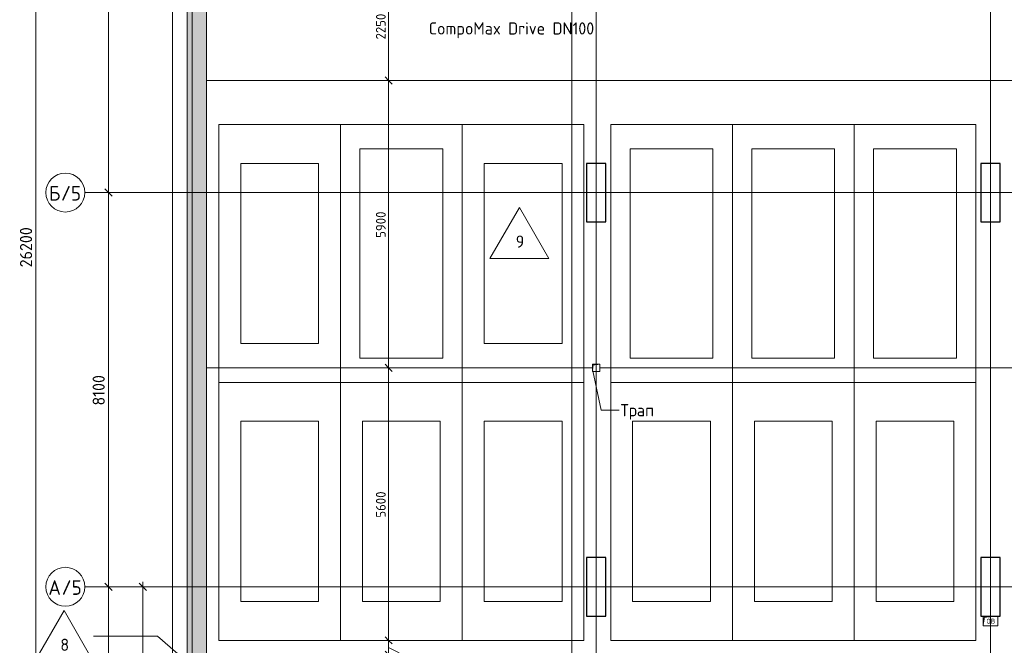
# Model space of a CAD drawing. Header units: millimetres. Extents: x -4558 to 63605, y -10605 to 130388.
# Tile 56 of 66: x -3140 to 17084, y 104198 to 117052. Entities that reach past the tile are written whole.
import ezdxf

# ---------------------------------------------------------------- set-up
doc = ezdxf.new("R2010")
doc.units = ezdxf.units.MM
doc.linetypes.add('3_ Штрих_ 1 х 1 мм', pattern=[2, 1, -1])
doc.linetypes.add('4_ Штрихпунктир_ 10 х 2 мм', pattern=[14, 10, -2, 0, -2])
for name, color, linetype, lineweight in [('A-ANNO-DIMS', 7, 'Continuous', 5), ('A-ANNO-DIMS-100', 7, 'Continuous', 5), ('A-ANNO-NOTE', 7, 'Continuous', 5), ('A-DETL-GENF', 7, 'Continuous', 13), ('A-FLOR', 7, 'Continuous', 13), ('A-FLOR-IDEN', 7, 'Continuous', 5), ('A-WALL', 7, 'Continuous', 13), ('A-WALL-PATT', 7, 'Continuous', 13), ('C-PRKG', 7, 'Continuous', 13), ('G-ANNO-TEXT', 7, 'Continuous', 5), ('M-EQPM', 7, 'Continuous', 13), ('S-COLS', 7, 'Continuous', 25), ('S-GRID', 7, 'Continuous', 5), ('S-GRID-IDEN', 7, 'Continuous', 5)]:
    doc.layers.add(name, color=color, linetype=linetype, lineweight=lineweight)
doc.styles.add('GOST Common', font='GOST_Common.ttf', dxfattribs={"height": 100})
doc.styles.add('GOST Common_1', font='GOST_Common.ttf', dxfattribs={"height": 300})
doc.styles.add('GOST Common_2', font='GOST_Common.ttf', dxfattribs={"height": 200})
doc.styles.add('GOST Common_3', font='GOST_Common.ttf', dxfattribs={"height": 250})
doc.dimstyles.new('2_5_мм', dxfattribs={"dimscale": 304.8, "dimtxt": 251.428749, "dimasz": 0.492126, "dimexe": 0.492126, "dimexo": 0.492126, "dimgap": 0, "dimtad": 1, "dimdec": 5, "dimrnd": 1e-05, "dimdsep": 46, "dimtxsty": 'GOST Common_3', "dimblk1": 'OBLIQUE', "dimblk2": 'OBLIQUE', "dimsah": 1, "dimcen": 0.09, "dimdle": 0.492126, "dimadec": 5, "dimazin": 2, "dimtfac": 1, "dimtdec": 4, "dimtix": 1, "dimtmove": 0, "dimatfit": 3, "dimfxl": 1, "dimtvp": 1, "dimtolj": 1, "dimtzin": 0, "dimarcsym": 2})
doc.dimstyles.new('2_мм', dxfattribs={"dimscale": 304.8, "dimtxt": 201.142999, "dimasz": 0.492126, "dimexe": 0.328084, "dimexo": 0.492126, "dimgap": 0, "dimtad": 1, "dimdec": 0, "dimdsep": 46, "dimtxsty": 'GOST Common_2', "dimblk1": 'OBLIQUE', "dimblk2": 'OBLIQUE', "dimsah": 1, "dimcen": 0.09, "dimdle": 0.328084, "dimadec": 5, "dimazin": 2, "dimtfac": 1, "dimtdec": 4, "dimtix": 1, "dimtmove": 0, "dimatfit": 3, "dimfxl": 1, "dimtvp": 1, "dimtolj": 1, "dimtzin": 0, "dimarcsym": 2})
doc.dimstyles.new('2_мм_1', dxfattribs={"dimscale": 304.8, "dimtxt": 201.142999, "dimasz": 0.492126, "dimexe": 0.328084, "dimexo": 0.492126, "dimgap": 0, "dimtad": 1, "dimdec": 0, "dimdsep": 46, "dimtxsty": 'GOST Common_2', "dimblk1": 'OBLIQUE', "dimblk2": 'OBLIQUE', "dimsah": 1, "dimcen": 0.09, "dimdle": 0.328084, "dimadec": 5, "dimazin": 2, "dimtfac": 1, "dimtdec": 4, "dimtix": 1, "dimtmove": 1, "dimatfit": 3, "dimfxl": 1, "dimtvp": 1, "dimtolj": 1, "dimtzin": 0, "dimarcsym": 2})

# ---------------------------------------------------------------- blocks, each defined once
blk = doc.blocks.new('АР_Машиноместо - 5300x2500_С-V7--01_Подвал_МП_часть А')
at = {"layer": 'C-PRKG'}
for p, q in [((2500, 0), (0, 0)), ((0, 0), (0, -5300)), ((2500, 0), (2500, -5300)), ((400, -500), (400, -4800)), ((400, -500), (2100, -500)), ((2100, -500), (2100, -4800)), ((400, -4800), (2100, -4800)), ((2500, -5300), (0, -5300))]:
    blk.add_line(p, q, dxfattribs=at)
blk = doc.blocks.new('АР_Машиноместо - 4900x2400_М__5300х2500_-3113489--01_Подвал_МП_часть А')
at = {"layer": 'C-PRKG'}
for p, q in [((2500, 5300), (0, 5300)), ((0, 0), (0, 5300)), ((2500, 0), (2500, 5300)), ((450, 4500), (2050, 4500)), ((450, 800), (450, 4500)), ((2050, 800), (2050, 4500)), ((450, 800), (2050, 800)), ((2500, 0), (0, 0))]:
    blk.add_line(p, q, dxfattribs=at)
blk = doc.blocks.new('АР_Машиноместо - 4900x2400_М__5300х2500_-V8--01_Подвал_МП_часть А')
at = {"layer": 'C-PRKG'}
for p, q in [((2500, 0), (0, 0)), ((0, 0), (0, -5300)), ((2500, 0), (2500, -5300)), ((450, -800), (450, -4500)), ((450, -800), (2050, -800)), ((2050, -800), (2050, -4500)), ((450, -4500), (2050, -4500)), ((2500, -5300), (0, -5300))]:
    blk.add_line(p, q, dxfattribs=at)
blk = doc.blocks.new('АР_Канал вертикальный прямоугольный - ВК-V17--01_Подвал_МП_часть А')
at = {"layer": 'A-DETL-GENF'}
blk.add_hatch(color=256, dxfattribs=at).paths.add_polyline_path([(-75, -75), (-60, 60), (75, 75), (-75, 75)])
at = {"layer": 'A-DETL-GENF', "linetype": '3_ Штрих_ 1 х 1 мм'}
for p, q in [((75, 75), (-75, 75)), ((-75, 75), (-75, -75)), ((75, 75), (-75, 75)), ((-75, 75), (-75, -75)), ((-75, -75), (-60, 60)), ((-75, -75), (-60, 60)), ((-60, 60), (75, 75)), ((-60, 60), (75, 75)), ((75, -75), (75, 75)), ((-75, -75), (75, -75))]:
    blk.add_line(p, q, dxfattribs=at)
at = {"layer": 'M-EQPM'}
for p, q in [((-75, -75), (-75, 75)), ((-75, 75), (75, 75)), ((75, 75), (75, -75)), ((75, -75), (-75, -75))]:
    blk.add_line(p, q, dxfattribs=at)
blk = doc.blocks.new('АР_Канал вертикальный прямоугольный - ОВ-3773476--01_Подвал_МП_часть А')
at = {"layer": 'A-DETL-GENF'}
blk.add_hatch(color=256, dxfattribs=at).paths.add_polyline_path([(-150, -100), (-125, 75), (150, 100), (-150, 100)])
at = {"layer": 'A-DETL-GENF', "linetype": '3_ Штрих_ 1 х 1 мм'}
for p, q in [((-150, 100), (-150, -100)), ((-150, 100), (-150, -100)), ((-150, -100), (-125, 75)), ((-150, -100), (-125, 75)), ((-125, 75), (150, 100)), ((-125, 75), (150, 100)), ((150, -100), (150, 100)), ((-150, -100), (150, -100))]:
    blk.add_line(p, q, dxfattribs=at)
at = {"layer": 'M-EQPM'}
for p, q in [((-150, -100), (-150, 100)), ((150, 100), (150, -100)), ((150, -100), (-150, -100))]:
    blk.add_line(p, q, dxfattribs=at)
blk = doc.blocks.new('Ось сетки - 8_0 мм-31302--01_Подвал_МП_часть А')
at = {"layer": 'S-GRID-IDEN'}
blk.add_circle((0, 0), 4, dxfattribs=at)
blk = doc.blocks.new('DIMBLOCK32--01_Подвал_МП_часть А')
at = {"layer": 'A-ANNO-DIMS-100', "transparency": 16777216}
for p, q in [((-1271, 105400), (-1465, 105400)), ((-1315, 99300), (-1315, 105400)), ((-1315, 105400), (-1271, 105400)), ((-1271, 99300), (-1465, 99300)), ((-1315, 99300), (-1271, 99300))]:
    blk.add_line(p, q, dxfattribs=at)
at = {"layer": 'A-ANNO-DIMS-100', "lineweight": 25, "transparency": 16777216}
for p, q in [((-1315, 105400), (-1390, 105475)), ((-1315, 105400), (-1240, 105325)), ((-1315, 99300), (-1390, 99375)), ((-1315, 99300), (-1240, 99225))]:
    blk.add_line(p, q, dxfattribs=at)
at = {"layer": 'A-ANNO-DIMS-100', "color": 0, "transparency": 16777216, "insert": (-1642, 102024), "char_height": 250, "width": 782.41, "attachment_point": 1, "rotation": 90, "line_spacing_factor": 1.022761, "style": 'GOST Common_3'}
blk.add_mtext('6100', dxfattribs=at)
blk = doc.blocks.new('_Oblique')
at = {"color": 0, "linetype": 'ByBlock', "lineweight": -2}
blk.add_line((-0.5, -0.5), (0.5, 0.5), dxfattribs=at)
blk = doc.blocks.new('DIMBLOCK33--01_Подвал_МП_часть А')
at = {"layer": 'A-ANNO-DIMS-100', "transparency": 16777216}
for p, q in [((-1271, 113500), (-1465, 113500)), ((-1315, 105400), (-1315, 113500)), ((-1315, 113500), (-1271, 113500)), ((-1271, 105400), (-1465, 105400)), ((-1315, 105400), (-1271, 105400))]:
    blk.add_line(p, q, dxfattribs=at)
at = {"layer": 'A-ANNO-DIMS-100', "lineweight": 25, "transparency": 16777216}
for p, q in [((-1315, 113500), (-1390, 113575)), ((-1315, 113500), (-1240, 113425)), ((-1315, 105400), (-1390, 105475)), ((-1315, 105400), (-1240, 105325))]:
    blk.add_line(p, q, dxfattribs=at)
at = {"layer": 'A-ANNO-DIMS-100', "color": 0, "transparency": 16777216, "insert": (-1642, 109124), "char_height": 250, "width": 782.41, "attachment_point": 1, "rotation": 90, "line_spacing_factor": 1.022761, "style": 'GOST Common_3'}
blk.add_mtext('8100', dxfattribs=at)
blk = doc.blocks.new('DIMBLOCK34--01_Подвал_МП_часть А')
at = {"layer": 'A-ANNO-DIMS-100', "transparency": 16777216}
for p, q in [((-1271, 121610), (-1465, 121610)), ((-1315, 113500), (-1315, 121610)), ((-1315, 121610), (-1271, 121610)), ((-1271, 113500), (-1465, 113500)), ((-1315, 113500), (-1271, 113500))]:
    blk.add_line(p, q, dxfattribs=at)
at = {"layer": 'A-ANNO-DIMS-100', "lineweight": 25, "transparency": 16777216}
for p, q in [((-1315, 121610), (-1390, 121685)), ((-1315, 121610), (-1240, 121535)), ((-1315, 113500), (-1390, 113575)), ((-1315, 113500), (-1240, 113425))]:
    blk.add_line(p, q, dxfattribs=at)
at = {"layer": 'A-ANNO-DIMS-100', "color": 0, "transparency": 16777216, "insert": (-1642, 117252), "char_height": 250, "width": 726.16, "attachment_point": 1, "rotation": 90, "line_spacing_factor": 1.022761, "style": 'GOST Common_3'}
blk.add_mtext('8110', dxfattribs=at)
blk = doc.blocks.new('DIMBLOCK177--01_Подвал_МП_часть А')
at = {"layer": 'A-ANNO-DIMS-100', "lineweight": 25, "transparency": 16777216}
for p, q in [((-613, 105400), (-688, 105475)), ((-613, 105400), (-538, 105325)), ((-613, 101450), (-688, 101525)), ((-613, 101450), (-538, 101375))]:
    blk.add_line(p, q, dxfattribs=at)
at = {"layer": 'A-ANNO-DIMS-100', "transparency": 16777216}
for p, q in [((-657, 105400), (-513, 105400)), ((-613, 105400), (-657, 105400)), ((-613, 105500), (-613, 101450)), ((150, 101450), (-713, 101450)), ((-613, 101450), (150, 101450))]:
    blk.add_line(p, q, dxfattribs=at)
at = {"layer": 'A-ANNO-DIMS-100', "color": 0, "transparency": 16777216, "insert": (-875, 103145), "char_height": 200, "width": 670.93, "attachment_point": 1, "rotation": 90, "line_spacing_factor": 1.022761, "style": 'GOST Common_2'}
blk.add_mtext('3950', dxfattribs=at)
blk = doc.blocks.new('DIMBLOCK182--01_Подвал_МП_часть А')
at = {"layer": 'A-ANNO-DIMS-100', "lineweight": 25, "transparency": 16777216}
for p, q in [((4439, 118050), (4364, 118125)), ((4439, 118050), (4514, 117975)), ((4439, 115800), (4364, 115875)), ((4439, 115800), (4514, 115725))]:
    blk.add_line(p, q, dxfattribs=at)
at = {"layer": 'A-ANNO-DIMS-100', "transparency": 16777216}
for p, q in [((4396, 118050), (4539, 118050)), ((4439, 118050), (4396, 118050)), ((4439, 118050), (4439, 115800)), ((4396, 115800), (4539, 115800)), ((4439, 115800), (4396, 115800))]:
    blk.add_line(p, q, dxfattribs=at)
at = {"layer": 'A-ANNO-DIMS-100', "color": 0, "transparency": 16777216, "insert": (4178, 116645), "char_height": 200, "width": 670.93, "attachment_point": 1, "rotation": 90, "line_spacing_factor": 1.022761, "style": 'GOST Common_2'}
blk.add_mtext('2250', dxfattribs=at)
blk = doc.blocks.new('DIMBLOCK183--01_Подвал_МП_часть А')
at = {"layer": 'A-ANNO-DIMS-100', "lineweight": 25, "transparency": 16777216}
for p, q in [((4439, 115800), (4364, 115875)), ((4439, 115800), (4514, 115725)), ((4439, 109900), (4364, 109975)), ((4439, 109900), (4514, 109825))]:
    blk.add_line(p, q, dxfattribs=at)
at = {"layer": 'A-ANNO-DIMS-100', "transparency": 16777216}
for p, q in [((4396, 115800), (4539, 115800)), ((4439, 115800), (4396, 115800)), ((4439, 115800), (4439, 109900)), ((4396, 109900), (4539, 109900)), ((4439, 109900), (4396, 109900))]:
    blk.add_line(p, q, dxfattribs=at)
at = {"layer": 'A-ANNO-DIMS-100', "color": 0, "transparency": 16777216, "insert": (4178, 112570), "char_height": 200, "width": 670.93, "attachment_point": 1, "rotation": 90, "line_spacing_factor": 1.022761, "style": 'GOST Common_2'}
blk.add_mtext('5900', dxfattribs=at)
blk = doc.blocks.new('DIMBLOCK184--01_Подвал_МП_часть А')
at = {"layer": 'A-ANNO-DIMS-100', "lineweight": 25, "transparency": 16777216}
for p, q in [((4439, 109900), (4364, 109975)), ((4439, 109900), (4514, 109825)), ((4439, 104300), (4364, 104375)), ((4439, 104300), (4514, 104225))]:
    blk.add_line(p, q, dxfattribs=at)
at = {"layer": 'A-ANNO-DIMS-100', "transparency": 16777216}
for p, q in [((4396, 109900), (4539, 109900)), ((4439, 109900), (4396, 109900)), ((4439, 109900), (4439, 104300)), ((5800, 104300), (4339, 104300)), ((4439, 104300), (5800, 104300))]:
    blk.add_line(p, q, dxfattribs=at)
at = {"layer": 'A-ANNO-DIMS-100', "color": 0, "transparency": 16777216, "insert": (4178, 106820), "char_height": 200, "width": 670.93, "attachment_point": 1, "rotation": 90, "line_spacing_factor": 1.022761, "style": 'GOST Common_2'}
blk.add_mtext('5600', dxfattribs=at)
blk = doc.blocks.new('DIMBLOCK185--01_Подвал_МП_часть А')
at = {"layer": 'A-ANNO-DIMS-100', "lineweight": 25, "transparency": 16777216}
for p, q in [((4439, 104300), (4364, 104375)), ((4439, 104300), (4514, 104225)), ((4439, 104000), (4364, 104075)), ((4439, 104000), (4514, 103925))]:
    blk.add_line(p, q, dxfattribs=at)
at = {"layer": 'A-ANNO-DIMS-100', "transparency": 16777216}
for p, q in [((5800, 104300), (4339, 104300)), ((4439, 104300), (4439, 104000)), ((4439, 104300), (5800, 104300)), ((4396, 104000), (4539, 104000)), ((4439, 104000), (4396, 104000)), ((4829, 103953), (4439, 104150)), ((4829, 103434), (4829, 103953))]:
    blk.add_line(p, q, dxfattribs=at)
at = {"layer": 'A-ANNO-DIMS-100', "color": 0, "transparency": 16777216, "insert": (4568, 103434), "char_height": 200, "width": 503.2, "attachment_point": 1, "rotation": 90, "line_spacing_factor": 1.022761, "style": 'GOST Common_2'}
blk.add_mtext('300', dxfattribs=at)
blk = doc.blocks.new('Марка полов - Марка полов-4106608--01_Подвал_МП_часть А')
at = {"layer": 'A-FLOR-IDEN'}
for p, q in [((0, 7), (-6.06, -3.5)), ((6.06, -3.5), (0, 7)), ((-6.06, -3.5), (6.06, -3.5))]:
    blk.add_line(p, q, dxfattribs=at)
blk = doc.blocks.new('DIMBLOCK256--01_Подвал_МП_часть А')
at = {"layer": 'A-ANNO-DIMS-100', "transparency": 16777216}
for p, q in [((-2808, 99300), (-2808, 125650)), ((-2765, 125500), (-2958, 125500)), ((-2808, 125500), (-2765, 125500)), ((-2765, 99300), (-2958, 99300)), ((-2808, 99300), (-2765, 99300))]:
    blk.add_line(p, q, dxfattribs=at)
at = {"layer": 'A-ANNO-DIMS-100', "lineweight": 25, "transparency": 16777216}
for p, q in [((-2808, 125500), (-2883, 125575)), ((-2808, 125500), (-2733, 125425)), ((-2808, 99300), (-2883, 99375)), ((-2808, 99300), (-2733, 99225))]:
    blk.add_line(p, q, dxfattribs=at)
at = {"layer": 'A-ANNO-DIMS-100', "color": 0, "transparency": 16777216, "insert": (-3135, 111963), "char_height": 250, "width": 1048.33, "attachment_point": 1, "rotation": 90, "line_spacing_factor": 1.022761, "style": 'GOST Common_3'}
blk.add_mtext('26200', dxfattribs=at)

msp = doc.modelspace()

# ---------------------------------------------------------------- hatches: boundary and pattern name
at = {"layer": 'A-WALL-PATT', "lineweight": 5}
h = msp.add_hatch(dxfattribs=at)
h.set_pattern_fill('FP_1', color=256, style=0, pattern_type=2)
h.set_pattern_definition([(45, (0, 0), (-114.04925, 114.04925), []), (45, (114.05, 0), (-114.04925, 114.04925), [201.612, -40.322, 3.353, -36.97])])
h.paths.add_polyline_path([(700, 103600), (700, 126610), (300, 126610), (300, 103600), (321.351139, 103600)])

# ---------------------------------------------------------------- linework, layer by layer
at = {"layer": 'A-FLOR'}
for p, q in [((700, 115800), (42050, 115800)), ((42050, 115800), (700, 115800)), ((700, 109900), (8625, 109900)), ((8775, 109900), (32430, 109900))]:
    msp.add_line(p, q, dxfattribs=at)
at = {"layer": 'A-FLOR-IDEN'}
for p, q in [((-310.379385, 104386.440819), (-1621.474345, 104386.440819)), ((1200, 103083.29164), (-310.379385, 104386.440819))]:
    msp.add_line(p, q, dxfattribs=at)
at = {"layer": 'A-WALL'}
for p, q in [((300, 126610), (300, 101450)), ((700, 101450), (700, 126310))]:
    msp.add_line(p, q, dxfattribs=at)
at = {"layer": 'G-ANNO-TEXT'}
for p, q in [((8634.493609, 109837.742705), (8804.704975, 109028.157585)), ((8804.704975, 109028.157585), (9176.528818, 109028.157585))]:
    msp.add_line(p, q, dxfattribs=at)
at = {"layer": 'S-COLS'}
for p, q in [((8900, 114100), (8500, 114100)), ((8500, 114100), (8500, 112900)), ((8900, 112900), (8900, 114100)), ((17000, 114100), (16600, 114100)), ((16600, 114100), (16600, 112900)), ((17000, 112900), (17000, 114100)), ((8500, 112900), (8900, 112900)), ((16600, 112900), (17000, 112900)), ((8900, 106000), (8500, 106000)), ((8500, 106000), (8500, 104800)), ((8900, 104800), (8900, 106000)), ((17000, 106000), (16600, 106000)), ((16600, 106000), (16600, 104800)), ((17000, 104800), (17000, 106000)), ((8500, 104800), (8900, 104800)), ((16600, 104800), (17000, 104800))]:
    msp.add_line(p, q, dxfattribs=at)
at = {"layer": 'S-GRID', "linetype": '4_ Штрихпунктир_ 10 х 2 мм'}
for p, q in [((8200, 32633.917515), (8200, 129588.42805)), ((0, 37477.03953), (0, 128423.739924)), ((8700, 103519.533888), (8700, 128423.739924)), ((16800, 103519.533888), (16800, 128423.739924)), ((400, 98200), (400, 128047.076825)), ((8200, 37477.03953), (8200, 128148.762045)), ((48002.408154, 113500), (-1802.909204, 113500)), ((48002.408154, 105400), (-1802.909204, 105400))]:
    msp.add_line(p, q, dxfattribs=at)

# ---------------------------------------------------------------- block references
at = {"layer": 'A-FLOR-IDEN', "xscale": 99.99999999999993, "yscale": 99.99999999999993, "zscale": 99.99999999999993}
for p in [(7126.2252, 112496.059157), (-2227.692127, 104211.440819)]:
    msp.add_blockref('Марка полов - Марка полов-4106608--01_Подвал_МП_часть А', p, dxfattribs=at)
at = {"layer": 'C-PRKG', "rotation": 180}
for name, p in [('АР_Машиноместо - 4900x2400_М__5300х2500_-3113489--01_Подвал_МП_часть А', (3450, 114900)), ('АР_Машиноместо - 4900x2400_М__5300х2500_-3113489--01_Подвал_МП_часть А', (8450, 114900)), ('АР_Машиноместо - 4900x2400_М__5300х2500_-V8--01_Подвал_МП_часть А', (3450, 104300)), ('АР_Машиноместо - 4900x2400_М__5300х2500_-V8--01_Подвал_МП_часть А', (8450, 104300)), ('АР_Машиноместо - 4900x2400_М__5300х2500_-V8--01_Подвал_МП_часть А', (14000, 104300))]:
    msp.add_blockref(name, p, dxfattribs=at)
at = {"layer": 'C-PRKG'}
for name, p in [('АР_Машиноместо - 5300x2500_С-V7--01_Подвал_МП_часть А', (3450, 114900)), ('АР_Машиноместо - 5300x2500_С-V7--01_Подвал_МП_часть А', (9000, 114900)), ('АР_Машиноместо - 5300x2500_С-V7--01_Подвал_МП_часть А', (11500, 114900)), ('АР_Машиноместо - 5300x2500_С-V7--01_Подвал_МП_часть А', (14000, 114900)), ('АР_Машиноместо - 4900x2400_М__5300х2500_-3113489--01_Подвал_МП_часть А', (3450, 104300)), ('АР_Машиноместо - 4900x2400_М__5300х2500_-3113489--01_Подвал_МП_часть А', (9000, 104300)), ('АР_Машиноместо - 4900x2400_М__5300х2500_-3113489--01_Подвал_МП_часть А', (14000, 104300))]:
    msp.add_blockref(name, p, dxfattribs=at)
at = {"layer": 'M-EQPM'}
for name, p in [('АР_Канал вертикальный прямоугольный - ВК-V17--01_Подвал_МП_часть А', (8700, 109900)), ('АР_Канал вертикальный прямоугольный - ОВ-3773476--01_Подвал_МП_часть А', (16800, 104700))]:
    msp.add_blockref(name, p, dxfattribs=at)
at = {"layer": 'S-GRID-IDEN', "xscale": 99.99999999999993, "yscale": 99.99999999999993, "zscale": 99.99999999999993, "rotation": 89.99999999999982}
for p in [(-2202.909204, 113500), (-2202.909204, 105400)]:
    msp.add_blockref('Ось сетки - 8_0 мм-31302--01_Подвал_МП_часть А', p, dxfattribs=at)

# ---------------------------------------------------------------- texts
at = {"layer": 'A-ANNO-NOTE', "insert": (16718.906744, 104743.609736), "char_height": 100, "width": 200.421875, "attachment_point": 1, "style": 'GOST Common'}
msp.add_mtext('ОВ', dxfattribs=at)
at = {"layer": 'A-FLOR-IDEN', "char_height": 250, "width": 216.455625, "attachment_point": 1, "style": 'GOST Common_3'}
for s, insert in [('\\fGOST Common|b0|i0|c204|p34|;9', (7049.348917, 112618.120829)), ('\\fGOST Common|b0|i0|c204|p34|;8', (-2304.56841, 104333.502492))]:
    msp.add_mtext(s, dxfattribs=dict(at, insert=insert))
at = {"layer": 'G-ANNO-TEXT', "char_height": 250, "attachment_point": 1, "style": 'GOST Common_3'}
for s, insert, width in [('CompoMax Drive DN100', (5261.690983, 116996.993277), 4064.555625), ('Трап', (9201.528818, 109153.157585), 913.92375)]:
    msp.add_mtext(s, dxfattribs=dict(at, insert=insert, width=width))
at = {"layer": 'S-GRID-IDEN', "char_height": 300, "attachment_point": 1, "style": 'GOST Common_1'}
for s, insert, width in [('/5', (-2293.090103, 113634.544597), 513.08), ('\\fGOST Common|b0|i0|c204|p34|;Б', (-2537.829686, 113634.544597), 296.624375), ('\\fGOST Common|b0|i0|c204|p34|;А', (-2550.829686, 105534.544597), 328.691875), ('/5', (-2279.631769, 105534.544597), 513.08)]:
    msp.add_mtext(s, dxfattribs=dict(at, insert=insert, width=width))

# ---------------------------------------------------------------- dimensions: what is measured, and where the dimension line sits
at = {"layer": 'A-ANNO-DIMS'}
for base, p1, p2, dimstyle, override, picture, middle in [((-2808.4586377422, 125500.0000000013), (-2914.5246549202, 99300.0000000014), (-2914.5246549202, 125500.0000000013), '2_5_мм', {"dimpost": '<>', "dimfxl": 26200}, 'DIMBLOCK256--01_Подвал_МП_часть А', (-2933.4586377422, 112400.0000000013)), ((-1315.0924877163, 121610.0000000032), (-1421.1585048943, 113500.0000000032), (-1421.1585048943, 121610.0000000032), '2_5_мм', {"dimpost": '<>', "dimfxl": 8110}, 'DIMBLOCK34--01_Подвал_МП_часть А', (-1440.0924877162, 117555.0000000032)), ((4439.456815, 115800), (4545.522832, 118050), (4545.522832, 115800), '2_мм', {"dimpost": '<>', "dimfxl": 2250}, 'DIMBLOCK182--01_Подвал_МП_часть А', (4339.456815, 116925)), ((4439.456815, 109900), (4545.522832, 115800), (4545.522832, 109900), '2_мм', {"dimpost": '<>', "dimfxl": 5900}, 'DIMBLOCK183--01_Подвал_МП_часть А', (4339.456815, 112850)), ((-1315.0924877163, 113500.0000000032), (-1421.1585048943, 105400.0000000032), (-1421.1585048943, 113500.0000000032), '2_5_мм', {"dimpost": '<>', "dimfxl": 8100}, 'DIMBLOCK33--01_Подвал_МП_часть А', (-1440.0924877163, 109450.0000000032)), ((4439.456815, 104300), (4545.522832, 109900), (5950, 104300), '2_мм', {"dimpost": '<>', "dimfxl": 5773.435382}, 'DIMBLOCK184--01_Подвал_МП_часть А', (4339.456815, 107100)), ((-1315.0924877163, 105400.0000000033), (-1421.1585048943, 99300.0000000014), (-1421.1585048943, 105400.0000000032), '2_5_мм', {"dimpost": '<>', "dimfxl": 6100}, 'DIMBLOCK32--01_Подвал_МП_часть А', (-1440.0924877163, 102350.0000000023)), ((-613.438784, 101450), (-507.372767, 105400), (300, 101450), '2_мм', {"dimpost": '<>', "dimfxl": 4031.668486}, 'DIMBLOCK177--01_Подвал_МП_часть А', (-713.438784, 103425))]:
    dim = msp.add_linear_dim(base=base, p1=p1, p2=p2, angle=90, dimstyle=dimstyle, override=override, dxfattribs=at)
    dim.commit()
    dim.dimension.update_dxf_attribs({"geometry": picture, "text_midpoint": middle})
dim = msp.add_linear_dim(base=(4439.456815, 104000), p1=(5950, 104300), p2=(4545.522832, 104000), angle=90, dimstyle='2_мм_1', override={"dimpost": '<>', "dimfxl": 1436.160198}, dxfattribs=at)
dim.commit()
dim.dimension.update_dxf_attribs({"geometry": 'DIMBLOCK185--01_Подвал_МП_часть А', "text_midpoint": (4701.053847, 103685.764507), "dimtype": 160, "text_rotation": 90})

doc.saveas('drawing.dxf')
